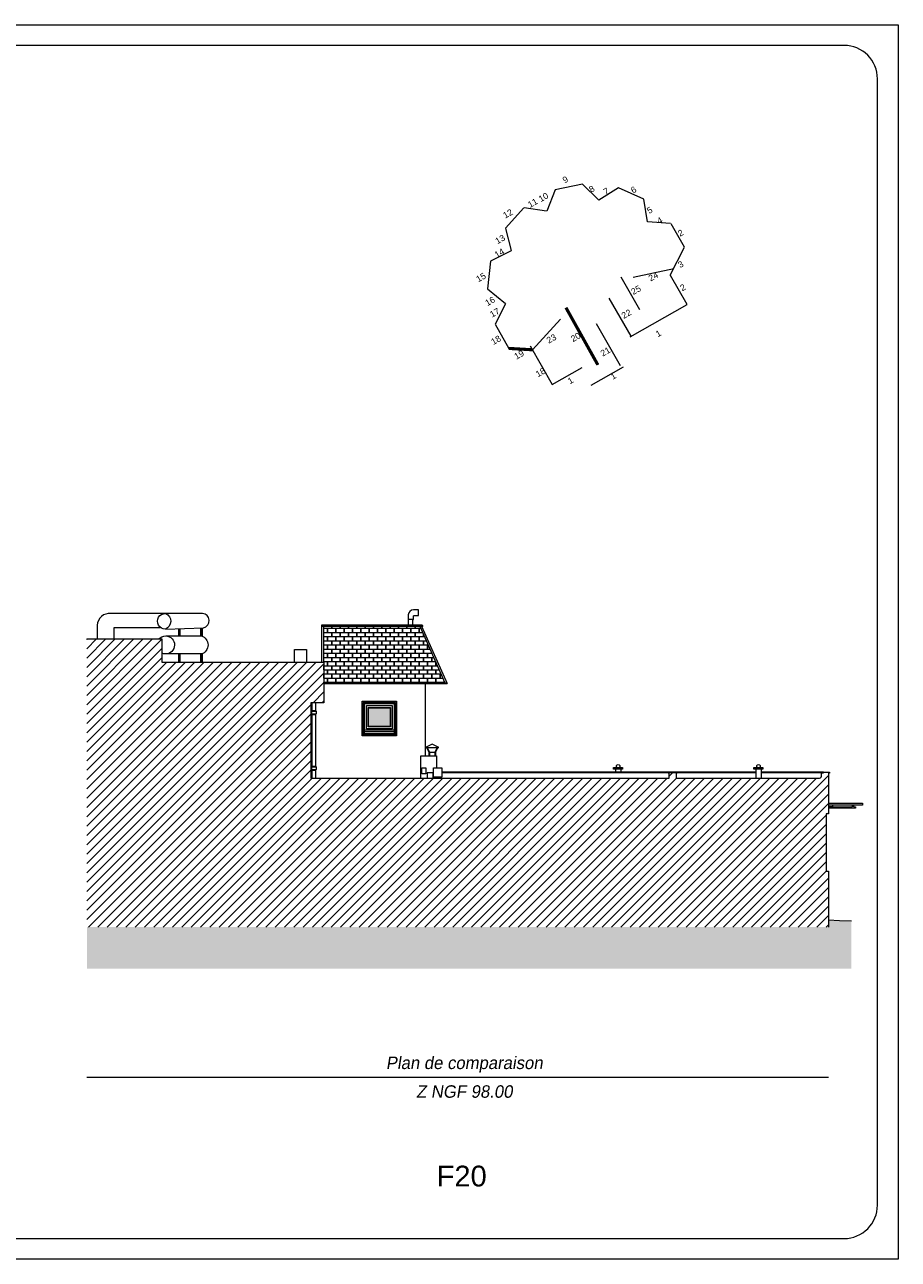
# Model space of a CAD drawing. Extents: x 1304067 to 1304684, y 94 to 123.
# Tile 51 of 57: x 1304530 to 1304551, y 94 to 123. Entities that reach past the tile are written whole.
import ezdxf
from ezdxf.enums import TextEntityAlignment as Align

# ---------------------------------------------------------------- set-up
doc = ezdxf.new("R2010")
doc.units = 0
doc.header["$LTSCALE"] = 0.1
doc.layers.get('0').update_dxf_attribs({"lineweight": 9})
for name, color, linetype, lineweight in [('0_Cadre', 7, 'Continuous', 9), ('_Alti', 115, 'Continuous', 9), ('_Fenêtres', 39, 'Continuous', 9), ('_Fenêtres_Habillage', 7, 'Continuous', 9), ('_Gouttière', 157, 'Continuous', 9), ('_TN', 37, 'Continuous', 9), ('_Toiture', 250, 'Continuous', 9), ('_Vue Façade', 240, 'Continuous', 9), ('Bâti_Hachure', 254, 'Continuous', 9), ('Bâti_Ligne', 7, 'Continuous', 9), ('Habillage façade', 251, 'Continuous', 9), ('Mur façade', 7, 'Continuous', 9)]:
    doc.layers.add(name, color=color, linetype=linetype, lineweight=lineweight)
doc.layers.add('_Toiture_Habillage', color=7, linetype='Continuous', lineweight=9, true_color=0xa84e24)
doc.styles.add('ARIAL', font='arial.ttf')
doc.styles.add('ECRITURE2', font='BKANT.TTF', dxfattribs={"width": 1.001, "oblique": 18})
doc.styles.get("Standard").update_dxf_attribs({"font": 'arial.ttf'})

# ---------------------------------------------------------------- blocks, each defined once
blk = doc.blocks.new('croquis')
at = {"flags": 128}
for points in [[(0.34, 12.73), (-3.99, 11.82)], [(2.96, 10.16), (0.37, 12.73)], [(6.12, 12.11), (3.01, 10.14)], [(10.18, 10.3), (6.13, 12.11)], [(-4, 11.81), (-5.36, 8.37)], [(10.78, 6.67), (10.2, 10.29)], [(-9.01, 8.93), (-12, 5.63)], [(-5.39, 8.37), (-9, 8.94)], [(14.49, 6.41), (10.77, 6.65)], [(14.5, 6.41), (16.64, 2.65)], [(-11.99, 5.62), (-11.07, 2.05)], [(-11.09, 2.03), (-14.36, 0.35)], [(14.44, -1.9), (16.73, 2.6)], [(-14.36, 0.34), (-14.84, -4.09)], [(14.44, -1.9), (17.08, -6.55)], [(-14.84, -4.1), (-12, -6.44)], [(-12, -6.46), (-13.65, -9.76)], [(8.01, -11.79), (17.13, -6.59)], [(-13.65, -9.77), (-11.44, -13.63)], [(-11.43, -13.63), (-7.63, -13.85)], [(-8.04, -13.2), (-4.47, -19.42)], [(-4.47, -19.42), (0.29, -16.7)], [(1.77, -19.53), (6.94, -16.57)]]:
    blk.add_lwpolyline(points, dxfattribs=at)
at = {"layer": 'Bâti_Ligne', "flags": 128}
for points in [[(8.46, -2.23), (14.98, -0.82)], [(8.17, -11.69), (4.66, -5.55)], [(-3.17, -8.93), (-7.63, -13.85)], [(6.47, -16.45), (2.6, -9.68)]]:
    blk.add_lwpolyline(points, dxfattribs=at)
at = {"layer": 'Bâti_Ligne', "extrusion": (-0.873692, -0.48648, 0), "elevation": 5.45, "flags": 128}
blk.add_lwpolyline([(5.09, 0), (15.56, 0)], dxfattribs=at)
at = {"layer": 'Mur façade'}
blk.add_line((9.54, -7.45), (6.54, -2.2), dxfattribs=at)
at = {"style": 'ARIAL'}
for s, p in [('9', (-2.39, 13.45)), ('8', (1.85, 11.93)), ('7', (4.14, 11.57)), ('6', (8.55, 11.81)), ('11', (-7.62, 9.7)), ('10', (-5.9, 10.62)), ('12', (-11.59, 7.98)), ('5', (11.13, 8.54)), ('4', (12.75, 6.88)), ('13', (-12.84, 3.87)), ('2', (16.09, 4.89)), ('14', (-12.95, 1.67)), ('3', (16.09, -0.15)), ('15', (-15.91, -2.24)), ('24', (11.71, -2.1)), ('25', (8.94, -4.26)), ('2', (16.45, -3.86)), ('16', (-14.45, -6.06)), ('17', (-13.7, -7.9)), ('22', (7.4, -8.1)), ('18', (-13.5, -12.29)), ('23', (-4.62, -12.07)), ('20', (-0.73, -11.82)), ('1', (12.52, -11.23)), ('21', (4.03, -14.15)), ('19', (-9.8, -14.64)), ('18', (-6.36, -17.47)), ('1', (5.29, -18.06)), ('1', (-1.56, -18.78))]:
    blk.add_text(s, height=1, rotation=29.7013, dxfattribs=at).set_placement(p, align=Align.MIDDLE_CENTER)

msp = doc.modelspace()

# ---------------------------------------------------------------- hatches: boundary and pattern name
at = {"layer": '_Fenêtres_Habillage'}
h = msp.add_hatch(color=155, dxfattribs=at)
h.dxf.hatch_style = 1
h.set_gradient(color1=(76, 114, 153), name='CYLINDER')
h.paths.add_polyline_path([(1304538.599, 106.886), (1304538.077, 106.886), (1304538.077, 106.438), (1304538.599, 106.438)])
at = {"layer": '_TN'}
h = msp.add_hatch(dxfattribs=at)
h.set_pattern_fill('G_GEOLOG_2', color=256, scale=0.5)
h.set_pattern_definition([(0, (0, 0), (0.5, 0.5), [0.125, -0.375]), (0, (0, 0.05), (0.5, 0.5), [0.125, -0.375]), (90, (0.3, 0.1), (-0.5, 0.5), [0.125, -0.375]), (90, (0.35, 0.1), (-0.5, 0.5), [0.125, -0.375]), (45, (0.375, 0.05), (6e-17, 0.50000000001), [0.125, -0.582106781]), (45, (0.41, 0.015), (6e-17, 0.50000000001), [0.125, -0.582106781]), (135, (0.25, 0.275), (-0.50000000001, 6e-17), [0.125, -0.582106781]), (135, (0.285, 0.31), (-0.50000000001, 6e-17), [0.125, -0.582106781]), (26.5650512, (0.375, 0.275), (0.5, 2e-10), [0.125, -0.9930339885]), (26.5650512, (0.395, 0.23), (0.5, 2e-10), [0.125, -0.9930339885]), (26.5650512, (0.175, 0.475), (0.5, 2e-10), [0.125, -0.9930339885]), (26.5650512, (0.195, 0.43), (0.5, 2e-10), [0.125, -0.9930339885]), (63.43494882, (0.125, 0.125), (2.5e-11, 0.5), [0.125, -0.9930339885]), (63.43494882, (0.17, 0.1), (2.5e-11, 0.5), [0.125, -0.9930339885]), (63.43494882, (0.07, 0.3), (2.5e-11, 0.5), [0.125, -0.9930339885]), (63.43494882, (0.025, 0.325), (2.5e-11, 0.5), [0.125, -0.9930339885]), (116.5650512, (0.445, 0.345), (-2e-10, 0.5), [0.125, -0.9930339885]), (116.5650512, (0.4, 0.325), (-2e-10, 0.5), [0.125, -0.9930339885]), (153.43494882, (0.075, 0.125), (-0.5, 2.5e-11), [0.125, -0.9930339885]), (153.43494882, (0.095, 0.17), (-0.5, 2.5e-11), [0.125, -0.9930339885])])
h.paths.add_polyline_path([(1304549.687, 101.759), (1304549.405, 101.769), (1304549.136, 101.784), (1304549.136, 101.611), (1304531.309, 101.611), (1304531.309, 100.611), (1304549.687, 100.611)])
at = {"layer": '_Toiture_Habillage'}
h = msp.add_hatch(dxfattribs=at)
h.set_pattern_fill('G_TUILE_6', color=256, scale=0.2)
h.set_pattern_definition([(90, (0, 0), (-0.2, 0.2), [0.1, -0.1]), (90, (0.008, 0), (-0.2, 0.2), [0.1, -0.1]), (0, (0, 0.1), (0.2, 0.2), [0.096, -0.104]), (0, (0.104, 0.1), (0.2, 0.2), [0.096, -0.104]), (90, (0.096, 0.1), (-0.2, 0.2), [0.1, -0.1]), (90, (0.104, 0.1), (-0.2, 0.2), [0.1, -0.1]), (0, (0.008, 0), (0.2, 0.2), [0.192, -0.008])])
h.paths.add_polyline_path([(1304539.31, 108.852), (1304537.007, 108.852), (1304537.007, 107.984), (1304537.007, 107.491), (1304539.917, 107.491)])
at = {"layer": 'Bâti_Hachure'}
h = msp.add_hatch(dxfattribs=at)
h.set_pattern_fill('ANSI31', color=256, scale=0.05)
h.set_pattern_definition([(45, (30.63246, 50), (-0.112253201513, 0.112253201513), [])])
h.paths.add_polyline_path([(1304549.136, 105.339), (1304549.015, 105.339), (1304549.015, 105.323), (1304548.971, 105.323), (1304548.971, 105.264, -0.293411), (1304548.924, 105.192), (1304545.475, 105.192), (1304545.475, 105.331), (1304545.308, 105.331), (1304545.308, 105.192), (1304536.697, 105.192), (1304536.697, 107.009), (1304537.007, 107.009), (1304537.007, 107.984), (1304533.115, 107.984), (1304533.115, 108.542), (1304531.309, 108.542), (1304531.309, 101.611), (1304549.136, 101.611), (1304549.136, 102.957), (1304549.079, 102.957), (1304549.079, 104.336), (1304549.136, 104.336)])

# ---------------------------------------------------------------- linework, layer by layer
at = {"layer": '0_Cadre'}
msp.add_lwpolyline([(1304508.815, 123.32), (1304550.815, 123.32), (1304550.815, 93.62), (1304508.815, 93.62)], close=True, dxfattribs=at)
msp.add_lwpolyline([(1304510.615, 94.12), (1304549.515, 94.12, 0.414214), (1304550.315, 94.92), (1304550.315, 122.02, 0.414214), (1304549.515, 122.82), (1304510.615, 122.82, 0.414214), (1304509.815, 122.02), (1304509.815, 94.92, 0.414214)], format="xyb", close=True, dxfattribs=at)
at = {"layer": '_Alti'}
msp.add_line((1304531.309, 98), (1304549.136, 98), dxfattribs=at)
at = {"layer": '_Fenêtres', "elevation": 0, "flags": 128}
for points in [[(1304537.954, 107.016), (1304538.725, 107.016), (1304538.725, 106.237), (1304537.954, 106.237)], [(1304537.981, 106.99), (1304538.699, 106.99), (1304538.699, 106.264), (1304537.981, 106.264)], [(1304538.031, 106.939), (1304538.648, 106.939), (1304538.648, 106.384), (1304538.031, 106.384)], [(1304538.068, 106.895), (1304538.608, 106.895), (1304538.608, 106.43), (1304538.068, 106.43)], [(1304538.077, 106.886), (1304538.599, 106.886), (1304538.599, 106.438), (1304538.077, 106.438)]]:
    msp.add_lwpolyline(points, close=True, dxfattribs=at)
for points in [[(1304537.981, 106.355), (1304538.699, 106.355)], [(1304537.981, 106.314), (1304538.699, 106.314)]]:
    msp.add_lwpolyline(points, dxfattribs=at)
at = {"layer": '_Gouttière', "elevation": 0, "flags": 128}
for points in [[(1304536.716, 107.009), (1304536.716, 106.819), (1304536.706, 106.809), (1304536.706, 106.738), (1304536.716, 106.727), (1304536.716, 105.481), (1304536.706, 105.47), (1304536.706, 105.399), (1304536.716, 105.389), (1304536.716, 105.192)], [(1304536.808, 107.009), (1304536.808, 106.819), (1304536.818, 106.809), (1304536.818, 106.738), (1304536.808, 106.727), (1304536.808, 105.481), (1304536.818, 105.47), (1304536.818, 105.399), (1304536.808, 105.389), (1304536.808, 105.192)], [(1304536.706, 106.809), (1304536.818, 106.809)], [(1304536.706, 106.738), (1304536.818, 106.738)], [(1304536.716, 106.819), (1304536.808, 106.819)], [(1304536.716, 106.727), (1304536.808, 106.727)], [(1304536.706, 105.47), (1304536.818, 105.47)], [(1304536.716, 105.481), (1304536.808, 105.481)], [(1304536.706, 105.399), (1304536.818, 105.399)], [(1304536.716, 105.389), (1304536.808, 105.389)]]:
    msp.add_lwpolyline(points, dxfattribs=at)
at = {"layer": '_TN', "elevation": 0, "flags": 128}
msp.add_lwpolyline([(1304549.136, 101.784), (1304549.405, 101.769), (1304549.687, 101.759)], dxfattribs=at)
at = {"layer": '_Toiture', "elevation": 0, "flags": 128}
for points in [[(1304536.958, 108.882), (1304539.366, 108.882), (1304539.384, 108.852)], [(1304536.958, 107.984), (1304536.958, 108.882)], [(1304536.958, 108.852), (1304539.384, 108.852)], [(1304537.007, 107.984), (1304537.007, 108.852)], [(1304539.31, 108.852), (1304539.917, 107.491)], [(1304539.356, 108.852), (1304539.971, 107.473)], [(1304537.007, 107.491), (1304539.962, 107.491)], [(1304537.007, 107.473), (1304539.971, 107.473)], [(1304549.136, 104.593), (1304549.956, 104.593), (1304549.956, 104.548), (1304549.136, 104.548)], [(1304549.231, 104.546), (1304549.231, 104.504), (1304549.136, 104.504)], [(1304549.705, 104.546), (1304549.705, 104.504)], [(1304549.747, 104.504), (1304549.747, 104.546)], [(1304549.747, 104.504), (1304549.783, 104.504), (1304549.783, 104.47), (1304549.136, 104.47)], [(1304549.231, 104.504), (1304549.705, 104.504)]]:
    msp.add_lwpolyline(points, dxfattribs=at)
at = {"layer": '_Vue Façade', "const_width": 0.075, "flags": 128}
for points in [[(1304542.826, 116.513), (1304543.591, 115.139)], [(1304541.454, 115.532), (1304542.025, 115.499)]]:
    msp.add_lwpolyline(points, dxfattribs=at)
at = {"layer": 'Bâti_Ligne', "elevation": 0, "flags": 128}
msp.add_lwpolyline([(1304531.309, 108.542), (1304533.115, 108.542), (1304533.115, 107.984), (1304537.007, 107.984), (1304537.007, 107.009), (1304536.697, 107.009), (1304536.697, 105.192), (1304545.308, 105.192), (1304545.308, 105.314), (1304545.286, 105.314), (1304545.286, 105.331), (1304545.497, 105.331), (1304545.497, 105.314), (1304545.475, 105.314), (1304545.475, 105.192), (1304548.924, 105.192, 0.293411), (1304548.971, 105.264), (1304548.971, 105.323), (1304549.015, 105.323), (1304549.015, 105.339), (1304549.165, 105.339), (1304549.165, 105.312), (1304549.136, 105.312), (1304549.136, 104.336), (1304549.079, 104.336), (1304549.079, 102.957), (1304549.136, 102.957), (1304549.136, 101.611)], format="xyb", dxfattribs=at)
for points in [[(1304539.445, 107.473), (1304539.445, 105.733)], [(1304547.39, 105.339), (1304539.844, 105.339)], [(1304545.286, 105.323), (1304539.844, 105.323)], [(1304547.39, 105.323), (1304545.497, 105.323)], [(1304549.015, 105.339), (1304547.52, 105.339)], [(1304548.971, 105.323), (1304547.52, 105.323)]]:
    msp.add_lwpolyline(points, dxfattribs=at)
at = {"layer": 'Bâti_Ligne', "elevation": 0}
msp.add_lwpolyline([(1304537.926, 107.045), (1304538.753, 107.045), (1304538.753, 106.209), (1304537.926, 106.209)], close=True, dxfattribs=at)
at = {"layer": 'Habillage façade', "elevation": 0, "flags": 128}
for points in [[(1304533.204, 109.155), (1304531.885, 109.155, 0.434178), (1304531.559, 108.873), (1304531.559, 108.542)], [(1304533.204, 109.155, -0.662518), (1304533.196, 108.778, -1.025466), (1304533.204, 109.155, -106.972499)], [(1304533.196, 108.778), (1304534.114, 108.814, 0.874197), (1304534.09, 109.155), (1304533.204, 109.155)], [(1304539.146, 108.886), (1304539.146, 109.013), (1304539.159, 109.013), (1304539.159, 109.087, -0.410822), (1304539.178, 109.108), (1304539.284, 109.108), (1304539.284, 109.244), (1304539.164, 109.244, 0.338767), (1304539.03, 109.122), (1304539.03, 108.886)], [(1304533.037, 108.542, -0.219598), (1304533.204, 108.615, -0.999828), (1304533.196, 108.181, -0.09543), (1304533.115, 108.198)], [(1304533.204, 108.615), (1304534.059, 108.615, -0.750898), (1304534.059, 108.181), (1304533.204, 108.181)], [(1304544.06, 105.447, -3.341151), (1304544.107, 105.447, -1.950612)], [(1304547.433, 105.447, -3.341151), (1304547.48, 105.447, -1.950612)]]:
    msp.add_lwpolyline(points, format="xyb", dxfattribs=at)
for points in [[(1304539.146, 109.013), (1304539.03, 109.013)], [(1304533.07, 108.811), (1304531.96, 108.811), (1304531.96, 108.542)], [(1304533.51, 108.79), (1304533.51, 108.615)], [(1304533.529, 108.791), (1304533.529, 108.615)], [(1304533.541, 108.791), (1304533.541, 108.615)], [(1304534.042, 108.811), (1304534.042, 108.615)], [(1304534.061, 108.812), (1304534.061, 108.615)], [(1304534.079, 108.812), (1304534.079, 108.615)], [(1304533.51, 108.181), (1304533.51, 107.984)], [(1304533.529, 108.181), (1304533.529, 107.984)], [(1304533.541, 108.181), (1304533.541, 107.984)], [(1304534.042, 108.181), (1304534.042, 107.984)], [(1304534.061, 108.181), (1304534.061, 107.984)], [(1304534.079, 108.181), (1304534.079, 107.984)], [(1304536.304, 107.984), (1304536.304, 108.293), (1304536.588, 108.293), (1304536.588, 107.984)], [(1304539.34, 105.192), (1304539.34, 105.733), (1304539.711, 105.733), (1304539.711, 105.443)], [(1304539.613, 106.011), (1304539.45, 105.934), (1304539.769, 105.934), (1304539.613, 106.011)], [(1304539.474, 105.934), (1304539.53, 105.819), (1304539.53, 105.733)], [(1304539.49, 105.934), (1304539.544, 105.823), (1304539.544, 105.733)], [(1304539.544, 105.823), (1304539.675, 105.823)], [(1304539.729, 105.934), (1304539.675, 105.823), (1304539.675, 105.733)], [(1304539.745, 105.934), (1304539.689, 105.819), (1304539.689, 105.733)], [(1304539.631, 105.192), (1304539.631, 105.323), (1304539.493, 105.323), (1304539.493, 105.192)], [(1304539.802, 105.222), (1304539.802, 105.192)], [(1304544.017, 105.407), (1304544.017, 105.339)], [(1304544.147, 105.407), (1304544.147, 105.339)], [(1304547.39, 105.407), (1304547.39, 105.192)], [(1304547.52, 105.407), (1304547.52, 105.192)]]:
    msp.add_lwpolyline(points, dxfattribs=at)
for points in [[(1304539.362, 105.442), (1304539.46, 105.442), (1304539.46, 105.3), (1304539.362, 105.3)], [(1304539.645, 105.443), (1304539.844, 105.443), (1304539.844, 105.222), (1304539.645, 105.222)], [(1304543.972, 105.447), (1304544.189, 105.447), (1304544.189, 105.407), (1304543.972, 105.407)], [(1304547.345, 105.447), (1304547.562, 105.447), (1304547.562, 105.407), (1304547.345, 105.407)]]:
    msp.add_lwpolyline(points, close=True, dxfattribs=at)

# ---------------------------------------------------------------- block references
at = {"color": 6, "xscale": 0.15, "yscale": 0.15, "zscale": 0.15}
msp.add_blockref('croquis', (1304543.169, 117.577), dxfattribs=at)

# ---------------------------------------------------------------- texts
msp.add_text('F20', height=0.5).set_placement((1304539.718, 95.372))
at = {"layer": '_Alti', "style": 'ECRITURE2', "oblique": 9}
for s, p in [('Plan de comparaison', (1304540.383, 98.346)), ('Z NGF 98.00', (1304540.383, 97.656))]:
    msp.add_text(s, height=0.3, dxfattribs=at).set_placement(p, align=Align.MIDDLE_CENTER)

doc.saveas('drawing.dxf')
